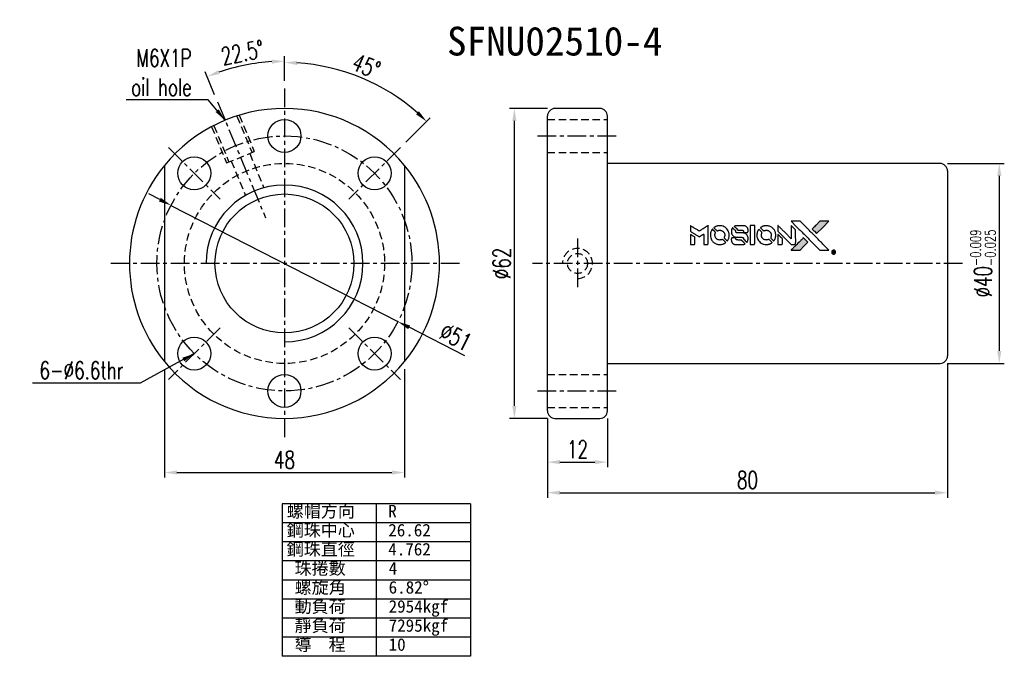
# Model space of a CAD drawing. Extents: x 630 to 827, y 29 to 156.
import ezdxf
from ezdxf.enums import TextEntityAlignment as Align

# ---------------------------------------------------------------- set-up
doc = ezdxf.new("R2010")
doc.units = 0
doc.header["$LTSCALE"] = 3
doc.header["$MEASUREMENT"] = 0
doc.header["$PDSIZE"] = -1
doc.linetypes.add('CENTER', pattern=[2, 1.25, -0.25, 0.25, -0.25])
doc.linetypes.add('DASHED', pattern=[0.75, 0.5, -0.25])
doc.layers.get('0').update_dxf_attribs({"linetype": 'CONTINUOUS'})
doc.layers.get('DEFPOINTS').update_dxf_attribs({"linetype": 'CONTINUOUS'})
for name, color, linetype in [('CHA', 7, 'CONTINUOUS'), ('CL', 1, 'CENTER'), ('DIM', 4, 'CONTINUOUS'), ('HID', 2, 'DASHED'), ('OUT', 3, 'CONTINUOUS')]:
    doc.layers.add(name, color=color, linetype=linetype)
doc.styles.add('DIM-7', font='SIMPLEX.shx', dxfattribs={"width": 0.7, "bigfont": 'chineset.shx'})
doc.styles.add('T', font='kaiu.ttf')
doc.dimstyles.new('CNS', dxfattribs={"dimtxt": 3.5, "dimasz": 2.5, "dimexe": 1, "dimexo": 1.5, "dimgap": 0.09, "dimtad": 0, "dimdsep": 46, "dimtxsty": 'DIM-7', "dimcen": 0.09, "dimclrd": 1, "dimclre": 1, "dimclrt": 4, "dimadec": 0, "dimazin": 0, "dimtfac": 1, "dimtix": 1, "dimtmove": 2, "dimatfit": 3, "dimfxl": 1, "dimtvp": 0.971429, "dimtolj": 1, "dimarcsym": 0})

# ---------------------------------------------------------------- blocks, each defined once
blk = doc.blocks.new('*D7')
at = {"layer": 'DEFPOINTS', "color": 0, "transparency": 16777216}
for p in [(813.71, 127.55), (813.71, 87.55), (825.57, 87.55)]:
    blk.add_point(p, dxfattribs=at)
at = {"layer": 'DIM', "color": 0, "lineweight": -2, "transparency": 16777216}
for p, q in [((815.21, 127.55), (826.57, 127.55)), ((825.57, 125.05), (825.57, 90.05)), ((815.21, 87.55), (826.57, 87.55))]:
    blk.add_line(p, q, dxfattribs=at)
at = {"layer": 'DIM', "color": 0, "transparency": 16777216}
for points in [[(825.16, 125.05), (825.99, 125.05), (825.57, 127.55)], [(825.16, 90.05), (825.99, 90.05), (825.57, 87.55)]]:
    blk.add_solid(points, dxfattribs=at)
at = {"layer": 'DIM', "color": 0, "transparency": 16777216, "insert": (822.32, 107.55), "char_height": 3.5, "attachment_point": 5, "rotation": 90, "style": 'DIM-7'}
blk.add_mtext('\\A1;%%C40{\\H2.1;\\S-0.009^ -0.025;}', dxfattribs=at)
blk = doc.blocks.new('*D8')
at = {"layer": 'DEFPOINTS', "color": 0, "transparency": 16777216}
for p in [(659.92, 119.18), (705.31, 95.92)]:
    blk.add_point(p, dxfattribs=at)
at = {"layer": 'DIM', "color": 0, "lineweight": -2, "transparency": 16777216}
for p, q in [((657.7, 120.32), (655.47, 121.46)), ((659.92, 119.18), (705.31, 95.92)), ((718.71, 89.06), (707.54, 94.78))]:
    blk.add_line(p, q, dxfattribs=at)
at = {"layer": 'DIM', "color": 0, "transparency": 16777216}
for points in [[(657.89, 120.69), (657.51, 119.95), (659.92, 119.18)], [(707.73, 95.15), (707.35, 94.41), (705.31, 95.92)]]:
    blk.add_solid(points, dxfattribs=at)
at = {"layer": 'DIM', "color": 0, "transparency": 16777216, "insert": (716.88, 92.86), "char_height": 3.5, "attachment_point": 5, "rotation": 332.8657, "style": 'DIM-7'}
blk.add_mtext('\\A1;∅51', dxfattribs=at)
blk = doc.blocks.new('*D1')
at = {"layer": 'DEFPOINTS', "color": 0, "transparency": 16777216}
for p in [(728.59, 138.55), (736.71, 138.55), (736.71, 76.55)]:
    blk.add_point(p, dxfattribs=at)
at = {"layer": 'DIM', "color": 0, "lineweight": -2, "transparency": 16777216}
for p, q in [((735.21, 138.55), (727.59, 138.55)), ((728.59, 79.05), (728.59, 136.05)), ((735.21, 76.55), (727.59, 76.55))]:
    blk.add_line(p, q, dxfattribs=at)
at = {"layer": 'DIM', "color": 0, "transparency": 16777216}
for points in [[(728.17, 136.05), (729.01, 136.05), (728.59, 138.55)], [(728.17, 79.05), (729.01, 79.05), (728.59, 76.55)]]:
    blk.add_solid(points, dxfattribs=at)
at = {"layer": 'DIM', "color": 0, "transparency": 16777216, "insert": (726.04, 107.55), "char_height": 3.5, "attachment_point": 5, "rotation": 90, "style": 'DIM-7'}
blk.add_mtext('\\A1;%%C62', dxfattribs=at)
blk = doc.blocks.new('*D2')
at = {"layer": 'DEFPOINTS', "color": 0, "transparency": 16777216}
for p in [(815.21, 89.05), (735.21, 78.05), (815.21, 61.7)]:
    blk.add_point(p, dxfattribs=at)
at = {"layer": 'DIM', "color": 0, "lineweight": -2, "transparency": 16777216}
for p, q in [((815.21, 87.55), (815.21, 60.7)), ((735.21, 76.55), (735.21, 60.7)), ((737.71, 61.7), (812.71, 61.7))]:
    blk.add_line(p, q, dxfattribs=at)
at = {"layer": 'DIM', "color": 0, "transparency": 16777216}
for points in [[(737.71, 62.12), (737.71, 61.28), (735.21, 61.7)], [(812.71, 62.12), (812.71, 61.28), (815.21, 61.7)]]:
    blk.add_solid(points, dxfattribs=at)
at = {"layer": 'DIM', "color": 0, "transparency": 16777216, "insert": (775.21, 64.25), "char_height": 3.5, "attachment_point": 5, "style": 'DIM-7'}
blk.add_mtext('\\A1;80', dxfattribs=at)
blk = doc.blocks.new('*D3')
at = {"layer": 'DEFPOINTS', "color": 0, "transparency": 16777216}
for p in [(735.21, 78.05), (747.21, 78.05), (747.21, 67.82)]:
    blk.add_point(p, dxfattribs=at)
at = {"layer": 'DIM', "color": 0, "lineweight": -2, "transparency": 16777216}
for p, q in [((735.21, 76.55), (735.21, 66.82)), ((747.21, 76.55), (747.21, 66.82)), ((737.71, 67.82), (744.71, 67.82))]:
    blk.add_line(p, q, dxfattribs=at)
at = {"layer": 'DIM', "color": 0, "transparency": 16777216}
for points in [[(737.71, 68.24), (737.71, 67.41), (735.21, 67.82)], [(744.71, 68.24), (744.71, 67.41), (747.21, 67.82)]]:
    blk.add_solid(points, dxfattribs=at)
at = {"layer": 'DIM', "color": 0, "transparency": 16777216, "insert": (741.21, 70.37), "char_height": 3.5, "attachment_point": 5, "style": 'DIM-7'}
blk.add_mtext('\\A1;12', dxfattribs=at)
blk = doc.blocks.new('*D4')
at = {"layer": 'DEFPOINTS', "color": 0, "transparency": 16777216}
for p in [(658.62, 87.93), (706.62, 87.93), (706.62, 65.74)]:
    blk.add_point(p, dxfattribs=at)
at = {"layer": 'DIM', "color": 0, "lineweight": -2, "transparency": 16777216}
for p, q in [((658.62, 86.43), (658.62, 64.74)), ((706.62, 86.43), (706.62, 64.74)), ((661.12, 65.74), (704.12, 65.74))]:
    blk.add_line(p, q, dxfattribs=at)
at = {"layer": 'DIM', "color": 0, "transparency": 16777216}
for points in [[(661.12, 66.16), (661.12, 65.33), (658.62, 65.74)], [(704.12, 66.16), (704.12, 65.33), (706.62, 65.74)]]:
    blk.add_solid(points, dxfattribs=at)
at = {"layer": 'DIM', "color": 0, "transparency": 16777216, "insert": (682.62, 68.29), "char_height": 3.5, "attachment_point": 5, "style": 'DIM-7'}
blk.add_mtext('\\A1;48', dxfattribs=at)
blk = doc.blocks.new('*D5')
at = {"layer": 'DEFPOINTS', "color": 0, "transparency": 16777216}
for p in [(682.62, 142.55), (702.71, 142.36), (705.81, 130.74), (695.49, 120.42), (682.62, 72.55)]:
    blk.add_point(p, dxfattribs=at)
at = {"layer": 'DIM', "color": 0, "lineweight": -2, "transparency": 16777216}
for p, q in [((682.62, 144.05), (682.62, 148.75)), ((706.87, 131.8), (711.75, 136.68))]:
    blk.add_line(p, q, dxfattribs=at)
blk.add_arc((682.62, 107.55), 40.19, 48.5642, 86.4358, dxfattribs=at)
at = {"layer": 'DIM', "color": 0, "transparency": 16777216}
for points in [[(685.1, 147.25), (685.13, 148.08), (682.62, 147.75)], [(709.5, 137.99), (708.93, 137.38), (711.04, 135.97)]]:
    blk.add_solid(points, dxfattribs=at)
at = {"layer": 'DIM', "color": 0, "transparency": 16777216, "insert": (698.98, 147.04), "char_height": 3.5, "attachment_point": 5, "rotation": 337.5, "style": 'DIM-7'}
blk.add_mtext('\\A1;45°', dxfattribs=at)
blk = doc.blocks.new('*D6')
at = {"layer": 'DEFPOINTS', "color": 0, "transparency": 16777216}
for p in [(677.34, 147.66), (682.62, 142.55), (669.22, 139.89), (678.83, 116.7), (682.62, 72.55)]:
    blk.add_point(p, dxfattribs=at)
at = {"layer": 'DIM', "color": 0, "lineweight": -2, "transparency": 16777216}
for p, q in [((682.62, 144.05), (682.62, 149)), ((668.65, 141.27), (666.76, 145.85))]:
    blk.add_line(p, q, dxfattribs=at)
blk.add_arc((682.62, 107.55), 40.45, 93.5416, 108.9584, dxfattribs=at)
at = {"layer": 'DIM', "color": 0, "transparency": 16777216}
for points in [[(680.11, 148.34), (680.13, 147.51), (682.62, 148)], [(669.62, 145.42), (669.33, 146.2), (667.14, 144.92)]]:
    blk.add_solid(points, dxfattribs=at)
at = {"layer": 'DIM', "color": 0, "transparency": 16777216, "insert": (674.23, 149.73), "char_height": 3.5, "attachment_point": 5, "rotation": 11.25, "style": 'DIM-7'}
blk.add_mtext('\\A1;22.5°', dxfattribs=at)

msp = doc.modelspace()

# ---------------------------------------------------------------- hatches: boundary and pattern name
at = {"linetype": 'Continuous'}
h = msp.add_hatch(color=0, dxfattribs=at)
h.dxf.hatch_style = 1
h.paths.add_polyline_path([(791.486, 115.986), (790.591, 115.985), (789.696, 115.985), (788.926, 115.209, 0.000288), (788.63, 114.911, 0.000479), (788.381, 114.659, 0.000013), (788.156, 114.431, 0.197177), (788.155, 114.428, 0.1112764), (788.155, 114.426, 0.0015954), (788.428, 114.15, 0.0005055), (788.598, 113.98), (789.041, 113.537), (790.264, 114.761)])
h.paths.add_polyline_path([(786.514, 111.013), (787.297, 111.796), (786.852, 112.241, 0.000476), (786.682, 112.411, 0.0015067), (786.406, 112.685, 0.2256647), (786.402, 112.685, 0.0011115), (786.028, 112.312, 0.0003511), (785.796, 112.08, 0.000108), (784.817, 111.097, 0.0006916), (784.322, 110.598, 0.0000771), (783.98, 110.253, 0.1975269), (783.975, 110.24, 0.2961744), (783.978, 110.235, 0.0041949), (784.417, 110.23, 0.0005293), (784.853, 110.23), (785.731, 110.23)])

# ---------------------------------------------------------------- linework, layer by layer
at = {"color": 0}
for points in [[(763.796, 114.552), (763.796, 113.982), (763.953, 113.886, -0.000297), (764.048, 113.828, -0.000037), (764.257, 113.7, -0.000043), (764.505, 113.548, -0.000036), (764.769, 113.386, 0.000044), (765.027, 113.228, 0.000063), (765.257, 113.087, 0.000035), (765.452, 112.968, 0.0009), (765.505, 112.935), (765.58, 112.889), (765.681, 112.951, 0.001175), (765.738, 112.987, 0.000208), (765.846, 113.054, 0.000225), (765.973, 113.132, 0.000203), (766.103, 113.214, -0.000711), (766.228, 113.292, -0.001119), (766.335, 113.358, -0.000263), (766.429, 113.416, -0.04589), (766.44, 113.421, -0.519312), (766.449, 113.415, -0.001914), (766.452, 113.262, -0.003124), (766.454, 113.01, -0.000285), (766.454, 112.382), (766.454, 111.339), (766.818, 111.339, 0.001727), (767.079, 111.34, 0.025279), (767.171, 111.345, 0.073886), (767.225, 111.359, 0.07426), (767.272, 111.388, 0.03264), (767.284, 111.399, 0.01784), (767.297, 111.415, 0.017712), (767.31, 111.432, 0.026854), (767.319, 111.448), (767.338, 111.484), (767.341, 113.304), (767.343, 115.125), (767.323, 115.112, -0.004595), (767.309, 115.103, -0.00016), (767.254, 115.068, -0.000298), (767.188, 115.028, -0.000208), (767.114, 114.982, 0.000986), (766.897, 114.847, 0.00025), (766.546, 114.627, 0.000268), (766.171, 114.392, 0.000436), (765.853, 114.192, -0.002932), (765.748, 114.127, -0.004718), (765.658, 114.073, -0.001113), (765.579, 114.027, -0.227179), (765.57, 114.026, -0.045982), (765.561, 114.03, -0.000145), (765.455, 114.095, -0.000825), (765.335, 114.169, -0.000517), (765.194, 114.256, 0.000056), (764.713, 114.556, 0.000289), (764.447, 114.721, 0.000481), (764.249, 114.843, 0.000418), (764.041, 114.971), (763.796, 115.122)], [(768.147, 114.337, 0.064158), (767.913, 113.9, 0.06356), (767.797, 113.416, 0.064004), (767.807, 112.922, 0.066747), (767.942, 112.454, 0.04321), (768.102, 112.161, 0.044737), (768.309, 111.904, 0.044901), (768.557, 111.689, 0.044184), (768.841, 111.519, 0.026293), (769.056, 111.429, 0.033344), (769.264, 111.37, 0.033227), (769.479, 111.339, 0.025815), (769.714, 111.333, 0.023119), (769.94, 111.349, 0.031044), (770.141, 111.385, 0.031337), (770.335, 111.446, 0.024258), (770.538, 111.536, 0.015622), (770.609, 111.574, 0.008495), (770.694, 111.625, 0.008415), (770.775, 111.678, 0.020814), (770.831, 111.72), (770.857, 111.741), (770.586, 112.015, 0.002843), (770.383, 112.218, 0.033917), (770.299, 112.29, 0.087906), (770.236, 112.322, 0.073302), (770.162, 112.333, 0.022047), (770.126, 112.332, 0.026465), (770.092, 112.327, 0.022233), (770.054, 112.318, 0.009985), (770.006, 112.303, -0.039011), (769.831, 112.259, -0.044398), (769.659, 112.245, -0.045096), (769.49, 112.263, -0.04265), (769.323, 112.31, -0.071154), (769.088, 112.439, -0.068827), (768.895, 112.631, -0.068713), (768.761, 112.868, -0.070507), (768.698, 113.131, -0.028605), (768.694, 113.243, -0.031418), (768.703, 113.352, -0.031044), (768.726, 113.46, -0.02668), (768.763, 113.57, 0.038913), (768.783, 113.634, 0.043732), (768.791, 113.699, 0.047754), (768.788, 113.759, 0.075756), (768.774, 113.807, 0.07294), (768.757, 113.832, 0.003456), (768.688, 113.907, 0.005023), (768.597, 114.002, 0.002422), (768.479, 114.122, 0.000819), (768.372, 114.229, 0.001349), (768.282, 114.319, 0.0001), (768.2, 114.4, 0.205335), (768.197, 114.401, 0.219821), (768.194, 114.4, 0.002494), (768.18, 114.382, 0.007089), (768.164, 114.362, 0.004494)], [(769.477, 115.104, 0.024131), (769.315, 115.079, 0.022344), (769.152, 115.038, 0.021883), (768.99, 114.982, 0.020884), (768.831, 114.911, 0.010669), (768.741, 114.864, 0.010389), (768.652, 114.812, 0.010913), (768.573, 114.762, 0.022227), (768.513, 114.718), (768.491, 114.7), (768.777, 114.419, 0.002452), (768.889, 114.31, 0.003628), (768.988, 114.216, 0.001662), (769.074, 114.137, 0.070159), (769.094, 114.123, 0.047671), (769.11, 114.116, 0.018624), (769.134, 114.111, 0.017921), (769.16, 114.106, 0.018804), (769.186, 114.104, 0.018255), (769.222, 114.103, 0.041312), (769.249, 114.106, 0.037164), (769.277, 114.113, 0.012342), (769.317, 114.128, -0.015101), (769.412, 114.163, -0.035998), (769.486, 114.182, -0.033244), (769.564, 114.191, -0.011249), (769.679, 114.193, -0.004059), (769.773, 114.193, -0.019693), (769.826, 114.19, -0.027943), (769.87, 114.183, -0.014411), (769.924, 114.17, -0.033089), (770.052, 114.126, -0.033887), (770.171, 114.066, -0.034021), (770.282, 113.991, -0.033942), (770.381, 113.901, -0.02816), (770.469, 113.798, -0.035032), (770.539, 113.693, -0.035269), (770.593, 113.58, -0.029196), (770.634, 113.453, -0.037862), (770.661, 113.307, -0.043657), (770.663, 113.165, -0.043064), (770.641, 113.023, -0.035184), (770.594, 112.877, 0.033699), (770.572, 112.808, 0.052815), (770.563, 112.746, 0.059167), (770.567, 112.689, 0.058972), (770.585, 112.634, 0.059208), (770.612, 112.592, 0.021125), (770.658, 112.538, 0.008691), (770.745, 112.45, 0.000851), (770.957, 112.241, 0.001873), (771.066, 112.134, 0.013884), (771.12, 112.085, 0.022355), (771.153, 112.06, 0.341453), (771.166, 112.06, 0.073011), (771.193, 112.09, 0.004587), (771.258, 112.19, 0.00748), (771.322, 112.294, 0.016837), (771.367, 112.375, 0.028606), (771.453, 112.572, 0.031352), (771.514, 112.771, 0.031004), (771.549, 112.979, 0.0268), (771.561, 113.2, 0.026698), (771.549, 113.434, 0.03002), (771.511, 113.656, 0.030357), (771.448, 113.871, 0.028554), (771.358, 114.08, 0.062944), (771.099, 114.468, 0.062206), (770.751, 114.782, 0.062448), (770.337, 114.999, 0.064355), (769.887, 115.105, 0.017377), (769.797, 115.111, 0.008369), (769.682, 115.112, 0.008367), (769.566, 115.11, 0.01757)], [(772.18, 114.619, 0.023289), (772.123, 114.529, 0.026845), (772.077, 114.439, 0.026047), (772.039, 114.341, 0.019751), (772.009, 114.231, 0.013249), (771.996, 114.168, 0.025169), (771.989, 114.117, 0.016532), (771.986, 114.054, 0.002937), (771.985, 113.935, 0.003317), (771.986, 113.829, 0.011808), (771.988, 113.761, 0.01777), (771.993, 113.709, 0.021476), (772.001, 113.662, 0.04325), (772.064, 113.462, 0.045753), (772.159, 113.279, 0.04649), (772.284, 113.12, 0.047672), (772.436, 112.987, 0.025315), (772.501, 112.945, 0.015208), (772.582, 112.902, 0.01512), (772.667, 112.863, 0.022488), (772.743, 112.835, 0.027857), (772.862, 112.804, 0.034138), (772.976, 112.789, 0.014286), (773.15, 112.783, 0.00124), (773.592, 112.782, -0.00103), (773.863, 112.781, -0.002552), (774.061, 112.78, -0.001594), (774.212, 112.777, -0.047676), (774.25, 112.772, -0.085307), (774.316, 112.746, -0.097789), (774.366, 112.7, -0.085947), (774.399, 112.633, -0.051339), (774.415, 112.546, 0.014634), (774.418, 112.516, 0.015028), (774.423, 112.487, 0.014927), (774.429, 112.462, 0.059415), (774.435, 112.447, 0.070595), (774.458, 112.416, 0.00028), (774.771, 112.099, 0.000111), (775.091, 111.776, 0.200239), (775.105, 111.77, 0.268906), (775.113, 111.775, 0.001866), (775.158, 111.853, 0.007532), (775.198, 111.928, 0.017818), (775.226, 111.986, 0.013256), (775.252, 112.049, 0.011636), (775.275, 112.117, 0.011528), (775.296, 112.186, 0.012303), (775.313, 112.254, 0.0423), (775.327, 112.362, 0.013657), (775.33, 112.522, 0.013857), (775.324, 112.683, 0.037428), (775.308, 112.797, 0.014927), (775.29, 112.872, 0.0122), (775.265, 112.952, 0.012518), (775.239, 113.027, 0.023062), (775.212, 113.086, 0.065961), (775.069, 113.298, 0.06055), (774.87, 113.473, 0.059676), (774.633, 113.597, 0.060497), (774.374, 113.662, 0.025683), (774.319, 113.665, 0.001528), (774.151, 113.668, 0.002124), (773.94, 113.67, 0.001173), (773.681, 113.671, -0.000809), (773.228, 113.671, -0.017164), (773.094, 113.677, -0.063931), (773.023, 113.691, -0.108429), (772.972, 113.722, -0.052941), (772.943, 113.756, -0.063675), (772.924, 113.793, -0.050562), (772.912, 113.841, -0.020337), (772.905, 113.908, 0.009897), (772.901, 113.949, 0.016482), (772.897, 113.984, 0.019019), (772.891, 114.011, 0.06043), (772.884, 114.028, 0.076267), (772.855, 114.068, 0.00054), (772.559, 114.36, 0.000307), (772.256, 114.659, 0.142594), (772.232, 114.672, 0.232419), (772.225, 114.67, 0.022995), (772.212, 114.658, 0.024627), (772.197, 114.641, 0.015407)], [(773.006, 115.108, 0.018538), (772.949, 115.1, 0.010695), (772.881, 115.088, 0.01068), (772.814, 115.072, 0.017678), (772.757, 115.055, 0.013849), (772.694, 115.032, 0.011814), (772.628, 115.005, 0.004513), (772.567, 114.976, 0.290035), (772.561, 114.967, 0.196418), (772.563, 114.962, 0.000124), (772.672, 114.852, 0.001477), (772.793, 114.729, 0.000898), (772.937, 114.584), (773.314, 114.208), (773.784, 114.206, -0.001471), (774.14, 114.203, -0.028714), (774.25, 114.195, -0.097073), (774.311, 114.175, -0.084199), (774.364, 114.132, -0.042698), (774.389, 114.098, -0.053912), (774.406, 114.063, -0.051004), (774.415, 114.024, -0.032967), (774.418, 113.977, 0.00807), (774.418, 113.953, 0.003023), (774.42, 113.919, 0.002994), (774.422, 113.882, 0.003629), (774.424, 113.848), (774.43, 113.768), (774.79, 113.768, 0.001618), (774.962, 113.768, 0.005206), (775.076, 113.77, 0.00535), (775.156, 113.773, 0.060675), (775.187, 113.778, 0.048484), (775.204, 113.785, 0.02389), (775.225, 113.797, 0.022812), (775.245, 113.812, 0.02462), (775.264, 113.829, 0.061781), (775.301, 113.874, 0.080179), (775.321, 113.924, 0.048561), (775.331, 113.994, 0.010021), (775.333, 114.119, 0.016602), (775.328, 114.287, 0.031409), (775.31, 114.421, 0.036474), (775.278, 114.538, 0.03439), (775.23, 114.651, 0.065928), (775.105, 114.83, 0.069066), (774.941, 114.967, 0.065697), (774.738, 115.059, 0.051559), (774.5, 115.105, 0.020904), (774.373, 115.11, 0.000451), (773.75, 115.112, 0.000419), (773.124, 115.113, 0.022759)], [(775.767, 113.229), (775.769, 111.343), (776.139, 111.343), (776.509, 111.343), (776.552, 111.366, 0.071429), (776.589, 111.391, 0.054799), (776.621, 111.429, 0.053585), (776.644, 111.473, 0.060698), (776.656, 111.52, 0.033975), (776.662, 111.598, 0.000112), (776.662, 112.556, 0.000726), (776.66, 113.495, 0.001084), (776.656, 114.315), (776.65, 115.114), (776.207, 115.114), (775.764, 115.114)], [(777.451, 114.334, 0.018008), (777.398, 114.253, 0.009842), (777.338, 114.149, 0.009807), (777.282, 114.042, 0.015716), (777.238, 113.948, 0.048467), (777.132, 113.611, 0.045841), (777.09, 113.253, 0.046006), (777.115, 112.894, 0.049638), (777.204, 112.556, 0.064819), (777.437, 112.116, 0.06695), (777.773, 111.756, 0.066691), (778.193, 111.496, 0.063505), (778.674, 111.35, 0.03135), (778.797, 111.338, 0.010439), (778.978, 111.334, 0.010391), (779.159, 111.338, 0.032408), (779.28, 111.351, 0.015696), (779.422, 111.38, 0.018095), (779.556, 111.417, 0.018551), (779.684, 111.463, 0.018352), (779.808, 111.518, 0.015568), (779.89, 111.561, 0.009832), (779.983, 111.616, 0.009795), (780.07, 111.673, 0.023727), (780.132, 111.719), (780.156, 111.739), (779.885, 112.014, 0.001528), (779.732, 112.169, 0.010022), (779.653, 112.245, 0.019586), (779.602, 112.289, 0.061865), (779.564, 112.312, 0.055054), (779.506, 112.331, 0.061607), (779.447, 112.335, 0.048725), (779.379, 112.325, 0.020221), (779.289, 112.3, -0.017722), (779.192, 112.271, -0.02685), (779.107, 112.254, -0.02759), (779.021, 112.247, -0.020233), (778.926, 112.248, -0.04793), (778.745, 112.274, -0.048386), (778.573, 112.334, -0.047866), (778.413, 112.428, -0.044964), (778.271, 112.551, -0.04333), (778.152, 112.699, -0.050921), (778.067, 112.858, -0.051473), (778.017, 113.028, -0.0459), (778, 113.213, -0.019014), (778.003, 113.302, -0.024114), (778.013, 113.384, -0.025081), (778.031, 113.462, -0.023892), (778.056, 113.539, 0.008624), (778.079, 113.599, 0.026486), (778.091, 113.641, 0.035074), (778.096, 113.677, 0.02756), (778.098, 113.717, 0.087163), (778.085, 113.78, 0.073291), (778.051, 113.84, 0.028074), (777.977, 113.925, 0.002594), (777.78, 114.123), (777.5, 114.403)], [(778.775, 115.104, 0.023681), (778.618, 115.08, 0.022402), (778.461, 115.041, 0.021929), (778.306, 114.987, 0.020503), (778.152, 114.919, 0.013745), (778.064, 114.873, 0.009767), (777.969, 114.817, 0.009658), (777.882, 114.761, 0.027804), (777.824, 114.717), (777.803, 114.699), (778.079, 114.422, 0.002053), (778.213, 114.289, 0.006738), (778.303, 114.203, 0.007826), (778.367, 114.146, 0.063909), (778.4, 114.124, 0.061532), (778.449, 114.106, 0.068674), (778.5, 114.102, 0.052072), (778.56, 114.112, 0.019648), (778.641, 114.137, -0.018366), (778.741, 114.169, -0.0288), (778.829, 114.188, -0.029061), (778.918, 114.196, -0.019155), (779.02, 114.196, -0.053809), (779.242, 114.163, -0.058833), (779.444, 114.085, -0.058566), (779.624, 113.96, -0.052525), (779.777, 113.794, -0.044733), (779.863, 113.652, -0.040573), (779.927, 113.493, -0.041123), (779.962, 113.328, -0.04951), (779.968, 113.17, -0.017369), (779.96, 113.096, -0.024255), (779.948, 113.03, -0.023787), (779.93, 112.965, -0.015798), (779.902, 112.892, 0.010631), (779.884, 112.846, 0.033653), (779.875, 112.814, 0.037806), (779.871, 112.784, 0.016307), (779.87, 112.742, 0.068179), (779.881, 112.662, 0.095747), (779.913, 112.598, 0.033418), (779.989, 112.512, 0.002133), (780.228, 112.278, 0.001452), (780.364, 112.147, 0.012393), (780.426, 112.09, 0.020479), (780.463, 112.061, 0.344362), (780.478, 112.061, 0.074287), (780.507, 112.094, 0.005454), (780.573, 112.196, 0.008391), (780.637, 112.303, 0.017097), (780.684, 112.39, 0.027375), (780.76, 112.569, 0.02835), (780.815, 112.753, 0.027723), (780.85, 112.946, 0.023913), (780.866, 113.152, 0.027047), (780.86, 113.398, 0.031685), (780.826, 113.63, 0.032425), (780.765, 113.851, 0.031013), (780.675, 114.065, 0.037914), (780.524, 114.319, 0.040153), (780.339, 114.542, 0.039834), (780.119, 114.734, 0.036173), (779.865, 114.896, 0.040752), (779.616, 115.005, 0.035885), (779.342, 115.078, 0.035491), (779.056, 115.112, 0.037615)], [(781.308, 114.56), (781.308, 113.987), (782.635, 112.663), (783.962, 111.339), (784.331, 111.341, 0.0008), (784.569, 111.343, 0.010795), (784.656, 111.345, 0.030495), (784.704, 111.351, 0.080372), (784.736, 111.362, 0.03816), (784.768, 111.382, 0.041799), (784.795, 111.407, 0.042486), (784.817, 111.435, 0.042078), (784.834, 111.466, 0.099276), (784.844, 111.511, 0.003302), (784.847, 111.695, 0.002586), (784.849, 112.017, 0.000204), (784.847, 112.874), (784.845, 114.247), (784.403, 114.687), (783.962, 115.127), (783.957, 113.808), (783.953, 112.489), (782.655, 113.794, 0.000253), (782.155, 114.295, 0.000412), (781.731, 114.72, 0.000041), (781.351, 115.1, 0.041338), (781.333, 115.115), (781.308, 115.133)], [(785.027, 114.909, -0.000056), (785.562, 114.373, -0.000021), (786.313, 113.62, -0.000021), (787.131, 112.8, -0.000025), (787.898, 112.032), (789.695, 110.23), (790.586, 110.232), (791.476, 110.234), (790.275, 111.443, 0.000274), (789.698, 112.024, 0.000123), (788.938, 112.787, 0.000121), (788.135, 113.592, 0.000165), (787.41, 114.319), (785.746, 115.985), (784.849, 115.985), (783.953, 115.985)], [(788.926, 115.209, 0.000288), (788.63, 114.911, 0.000479), (788.381, 114.659, 0.000013), (788.156, 114.431, 0.197177), (788.155, 114.428, 0.197497), (788.156, 114.424, 0.00004), (788.285, 114.294, 0.000836), (788.428, 114.15, 0.000505), (788.598, 113.98), (789.041, 113.537), (790.264, 114.761), (791.486, 115.986), (790.591, 115.985), (789.696, 115.985)], [(763.796, 112.342), (763.796, 111.339), (764.162, 111.339, 0.000842), (764.394, 111.339, 0.010591), (764.482, 111.341, 0.028995), (764.531, 111.346, 0.069543), (764.566, 111.357, 0.051063), (764.599, 111.377, 0.039932), (764.629, 111.404, 0.039414), (764.656, 111.436, 0.045845), (764.675, 111.47, 0.094811), (764.684, 111.505, 0.007124), (764.687, 111.603, 0.004713), (764.689, 111.772, 0.000534), (764.689, 112.152), (764.689, 112.803), (764.597, 112.86, 0.000828), (764.329, 113.025, 0.000879), (764.066, 113.186, 0.000048), (763.808, 113.343, 0.137596), (763.8, 113.345, 0.413028), (763.799, 113.343, 0.000016), (763.798, 113.05, 0.000623), (763.797, 112.727, 0.000374)], [(772.13, 112.668, 0.065483), (772.087, 112.646, 0.053271), (772.047, 112.613, 0.052018), (772.015, 112.571, 0.0556), (771.992, 112.524, 0.036839), (771.984, 112.494, 0.026922), (771.979, 112.459, 0.016905), (771.977, 112.411, 0.004317), (771.977, 112.333, 0.016369), (771.983, 112.17, 0.029936), (772, 112.039, 0.03418), (772.031, 111.923, 0.031327), (772.077, 111.808, 0.046935), (772.162, 111.668, 0.054053), (772.268, 111.554, 0.053701), (772.397, 111.464, 0.045364), (772.549, 111.398, 0.032479), (772.684, 111.363, 0.03386), (772.821, 111.346, 0.013578), (773.035, 111.34, 0.001155), (773.587, 111.341, 0.000413), (774.06, 111.344, 0.005008), (774.242, 111.347, 0.013199), (774.345, 111.352, 0.033956), (774.419, 111.363, 0.013909), (774.495, 111.382, 0.010864), (774.577, 111.406, 0.010938), (774.652, 111.432, 0.028702), (774.704, 111.455), (774.743, 111.475), (774.363, 111.861), (773.982, 112.246), (773.538, 112.246, -0.001504), (773.348, 112.246, -0.00328), (773.202, 112.248, -0.001901), (773.088, 112.25, -0.061333), (773.061, 112.254, -0.063621), (773.022, 112.271, -0.048633), (772.985, 112.297, -0.046769), (772.952, 112.332, -0.047961), (772.927, 112.372, -0.02678), (772.912, 112.405, -0.050957), (772.904, 112.434, -0.029398), (772.9, 112.473, -0.00401), (772.897, 112.554), (772.893, 112.685), (772.536, 112.685, 0.001061), (772.322, 112.684, 0.009147), (772.227, 112.682, 0.020721), (772.17, 112.677, 0.051619)], [(781.308, 112.337), (781.308, 111.338), (781.681, 111.341), (782.053, 111.343), (782.097, 111.37, 0.03146), (782.116, 111.384, 0.026444), (782.135, 111.401, 0.026444), (782.152, 111.42, 0.031457), (782.166, 111.439), (782.193, 111.483), (782.195, 111.977), (782.198, 112.472), (781.76, 112.904, 0.000745), (781.592, 113.07, 0.001228), (781.449, 113.209, 0.000087), (781.32, 113.334, 0.195134), (781.315, 113.336, 0.412117), (781.313, 113.333, 0.000048), (781.311, 113.043, 0.00109), (781.309, 112.72, 0.000653)], [(785.796, 112.08, 0.000108), (784.817, 111.097, 0.000692), (784.321, 110.598, 0.000077), (783.98, 110.253, 0.197527), (783.975, 110.24, 0.410182), (783.981, 110.234, 0.000493), (784.163, 110.232, 0.002424), (784.417, 110.23, 0.000529), (784.853, 110.23), (785.731, 110.23), (786.514, 111.013), (787.297, 111.796), (786.852, 112.241, 0.000476), (786.682, 112.411, 0.000789), (786.537, 112.555, 0.000035), (786.407, 112.684, 0.19758), (786.404, 112.685, 0.198396), (786.4, 112.684, 0.000019), (786.223, 112.507, 0.000582), (786.028, 112.312, 0.000351)], [(792.337, 110.199, 0.082374), (792.222, 110.146, 0.083404), (792.131, 110.06, 0.082663), (792.072, 109.948, 0.07897), (792.052, 109.821, 0.084941), (792.076, 109.679, 0.08953), (792.146, 109.556, 0.090743), (792.254, 109.466, 0.090193), (792.386, 109.42, 0.10067), (792.536, 109.427, 0.099454), (792.673, 109.492, 0.097736), (792.775, 109.606, 0.09365), (792.828, 109.752, 0.07584), (792.83, 109.864, 0.068415), (792.798, 109.976, 0.068328), (792.738, 110.075, 0.075277), (792.654, 110.15, 0.059367), (792.584, 110.186, 0.048986), (792.502, 110.206, 0.048519), (792.417, 110.211, 0.055347)], [(792.282, 109.812), (792.282, 109.588), (792.308, 109.588), (792.334, 109.588), (792.337, 109.682), (792.339, 109.777), (792.394, 109.779), (792.449, 109.782), (792.487, 109.722, -0.003356), (792.504, 109.696, -0.002757), (792.52, 109.669, -0.002784), (792.536, 109.643, -0.007382), (792.546, 109.625, 0.019487), (792.559, 109.603, 0.098302), (792.569, 109.593, 0.116932), (792.581, 109.589, 0.032798), (792.601, 109.588), (792.636, 109.588), (792.611, 109.629, 0.005748), (792.6, 109.649, 0.002522), (792.583, 109.676, 0.002495), (792.566, 109.703, 0.00334), (792.55, 109.728), (792.512, 109.786), (792.543, 109.801, 0.066516), (792.572, 109.822, 0.085926), (792.593, 109.849, 0.082934), (792.604, 109.881, 0.05747), (792.605, 109.92, 0.023576), (792.602, 109.943, 0.043538), (792.598, 109.961, 0.050891), (792.591, 109.976, 0.049897), (792.581, 109.989, 0.067884), (792.551, 110.013, 0.077412), (792.518, 110.027, 0.049266), (792.471, 110.034, 0.012208), (792.392, 110.036), (792.282, 110.036)], [(792.523, 109.965, -0.120545), (792.539, 109.944, -0.09136), (792.546, 109.916, -0.087576), (792.543, 109.885, -0.098026), (792.529, 109.859, -0.079907), (792.516, 109.848, -0.087697), (792.501, 109.841, -0.041371), (792.476, 109.838, -0.005557), (792.424, 109.835), (792.335, 109.832), (792.335, 109.908), (792.335, 109.984), (792.417, 109.984, -0.007471), (792.463, 109.983, -0.035301), (792.489, 109.98, -0.060486), (792.507, 109.975, -0.063546)]]:
    msp.add_lwpolyline(points, format="xyb", close=True, dxfattribs=at)
at = {"layer": 'CL', "color": 0}
for p, q in [((682.618, 142.551), (682.618, 72.551)), ((669.224, 139.887), (678.829, 116.697)), ((733.214, 133.051), (749.214, 133.051)), ((659.425, 130.744), (669.748, 120.42)), ((705.811, 130.744), (695.487, 120.42)), ((741.214, 112.551), (741.214, 102.551)), ((717.618, 107.551), (647.618, 107.551)), ((818.214, 107.551), (732.214, 107.551)), ((669.748, 94.682), (659.425, 84.358)), ((695.487, 94.682), (705.811, 84.358)), ((733.214, 82.051), (749.214, 82.051))]:
    msp.add_line(p, q, dxfattribs=at)
msp.add_circle((682.618, 107.551), 25.5, dxfattribs=at)
at = {"layer": 'DIM', "color": 0}
for p, q in [((719.794, 59.484), (682.171, 59.484)), ((682.171, 59.484), (682.171, 28.983)), ((700.983, 59.484), (700.983, 28.983)), ((719.794, 59.484), (719.794, 28.983)), ((719.794, 55.671), (682.171, 55.671)), ((719.794, 51.858), (682.171, 51.858)), ((719.794, 48.046), (682.171, 48.046)), ((719.794, 44.233), (682.171, 44.233)), ((719.794, 40.421), (682.171, 40.421)), ((719.794, 36.608), (682.171, 36.608)), ((719.794, 32.796), (682.171, 32.796)), ((719.794, 28.983), (682.171, 28.983))]:
    msp.add_line(p, q, dxfattribs=at)
for radius, start, end in [(31, 140.73197, 219.26803), (31, 320.73197, 39.26803), (15.69, 270, 180)]:
    msp.add_arc((682.618, 107.551), radius, start, end, dxfattribs=at)
at = {"layer": 'HID', "color": 0}
for p, q in [((673.12, 137.014), (676.126, 129.757)), ((673.582, 137.205), (676.588, 129.948)), ((735.214, 136.351), (747.214, 136.351)), ((668.038, 134.909), (671.044, 127.652)), ((668.5, 135.1), (671.506, 127.844)), ((671.044, 127.652), (676.588, 129.948)), ((671.968, 128.035), (674.815, 121.163)), ((675.664, 129.566), (678.51, 122.694)), ((735.214, 129.751), (747.214, 129.751)), ((682.618, 123.313), (682.618, 122.706)), ((682.618, 123.313), (682.618, 122.706)), ((682.618, 122.706), (682.618, 121.351)), ((682.618, 122.706), (682.618, 121.351)), ((735.214, 85.351), (747.214, 85.351)), ((735.214, 78.751), (747.214, 78.751))]:
    msp.add_line(p, q, dxfattribs=at)
for centre, radius in [((682.618, 107.551), 20), ((741.214, 107.551), 2)]:
    msp.add_circle(centre, radius, dxfattribs=at)
msp.add_arc((741.214, 107.551), 3, 270, 180, dxfattribs=at)
at = {"layer": 'OUT', "color": 0}
for p, q in [((745.714, 138.551), (736.714, 138.551)), ((735.214, 78.051), (735.214, 137.051)), ((747.214, 78.051), (747.214, 137.051)), ((658.618, 127.172), (658.618, 87.93)), ((706.618, 127.172), (706.618, 87.93)), ((813.714, 127.551), (747.214, 127.551)), ((815.214, 126.051), (815.214, 89.051)), ((747.214, 87.551), (813.714, 87.551)), ((736.714, 76.551), (745.714, 76.551))]:
    msp.add_line(p, q, dxfattribs=at)
for centre, radius in [((682.618, 133.051), 3.3), ((664.586, 125.582), 3.3), ((700.649, 125.582), 3.3), ((682.618, 107.551), 13.9), ((664.586, 89.52), 3.3), ((700.649, 89.52), 3.3), ((682.618, 82.051), 3.3)]:
    msp.add_circle(centre, radius, dxfattribs=at)
for centre, radius, start, end in [((682.618, 107.551), 31, 39.26803, 140.73197), ((736.714, 137.051), 1.5, 90, 180), ((745.714, 137.051), 1.5, 360, 90), ((813.714, 126.051), 1.5, 0, 90), ((813.714, 89.051), 1.5, 270, 0), ((682.618, 107.551), 31, 219.26803, 320.73197), ((736.714, 78.051), 1.5, 180, 270), ((745.714, 78.051), 1.5, 270, 360)]:
    msp.add_arc(centre, radius, start, end, dxfattribs=at)

# ---------------------------------------------------------------- texts
at = {"layer": 'CHA', "color": 0, "style": 'T'}
msp.add_text('SFNU02510-4', height=5.76, dxfattribs=at).set_placement((736.667, 152.026), align=Align.MIDDLE)
at = {"layer": 'DIM', "color": 0, "style": 'T'}
for s, p in [('螺帽方向', (683.055, 56.777)), ('R', (703.377, 56.777)), ('鋼珠中心', (683.055, 52.965)), ('26.62', (703.377, 52.965)), ('鋼珠直徑', (683.055, 49.152)), ('4.762', (703.377, 49.152)), ('珠捲數', (684.642, 45.34)), ('4', (703.453, 45.34)), ('螺旋角', (684.642, 41.527)), ('6.82%%D', (703.453, 41.527)), ('動負荷', (684.642, 37.714)), ('2954kgf', (703.453, 37.714)), ('靜負荷', (684.642, 33.902)), ('7295kgf', (703.453, 33.902)), ('導  程', (684.642, 30.089)), ('10', (703.453, 30.089))]:
    msp.add_text(s, height=2.5, dxfattribs=at).set_placement(p)
at = {"layer": 'DIM', "color": 0, "char_height": 3.5, "attachment_point": 9, "style": 'DIM-7'}
for s, insert in [('\\A1;M6X1P\\Poil hole', (664.038, 141.078)), ('6-%%C6.6thr', (650.425, 84.44))]:
    msp.add_mtext(s, dxfattribs=dict(at, insert=insert))

# ---------------------------------------------------------------- dimensions: what is measured, and where the dimension line sits
at = {"layer": 'DIM', "color": 0}
for base, line1, picture, middle in [((677.338, 147.656), ((669.224, 139.887), (678.829, 116.697)), '*D6', (674.229, 149.726)), ((702.715, 142.361), ((705.811, 130.744), (695.487, 120.42)), '*D5', (698.975, 147.042))]:
    dim = msp.add_angular_dim_2l(base=base, line1=line1, line2=((682.618, 142.551), (682.618, 72.551)), dimstyle='CNS', override={"dimgap": 0.8, "dimtad": 1, "dimclrd": 0, "dimclre": 0, "dimclrt": 0, "dimadec": 2, "dimazin": 2, "dimtmove": 1}, dxfattribs=at)
    dim.commit()
    dim.dimension.update_dxf_attribs({"geometry": picture, "text_midpoint": middle})
for base, p1, p2, override, picture, middle in [((728.59, 138.551), (736.714, 76.551), (736.714, 138.551), {"dimgap": 0.8, "dimtad": 1, "dimclrd": 0, "dimclre": 0, "dimclrt": 0, "dimadec": 2, "dimazin": 2, "dimtmove": 1}, '*D1', (726.04, 107.551)), ((825.573, 87.551), (813.714, 127.551), (813.714, 87.551), {"dimgap": 0.8, "dimtad": 1, "dimclrd": 0, "dimclre": 0, "dimclrt": 0, "dimadec": 2, "dimazin": 2, "dimtol": 1, "dimlim": 0, "dimtp": -0.009, "dimtm": 0.025, "dimtfac": 0.6, "dimtdec": 3, "dimtmove": 1}, '*D7', (822.323, 107.551))]:
    dim = msp.add_linear_dim(base=base, p1=p1, p2=p2, angle=90, text='%%C<>', dimstyle='CNS', override=override, dxfattribs=at)
    dim.commit()
    dim.dimension.update_dxf_attribs({"geometry": picture, "text_midpoint": middle})
dim = msp.add_diameter_dim_2p(p1=(659.924, 119.181), p2=(705.311, 95.921), dimstyle='CNS', override={"dimgap": 0.8, "dimtad": 1, "dimclrd": 0, "dimclre": 4, "dimclrt": 0, "dimadec": 2, "dimazin": 2, "dimtmove": 1}, dxfattribs=at)
dim.commit()
dim.dimension.update_dxf_attribs({"geometry": '*D8', "text_midpoint": (715.712, 90.591), "dimtype": 163})
for base, p1, p2, picture, middle in [((815.214, 61.7), (735.214, 78.051), (815.214, 89.051), '*D2', (775.214, 64.25)), ((706.618, 65.745), (658.618, 87.93), (706.618, 87.93), '*D4', (682.618, 68.295)), ((747.214, 67.825), (735.214, 78.051), (747.214, 78.051), '*D3', (741.214, 70.375))]:
    dim = msp.add_linear_dim(base=base, p1=p1, p2=p2, dimstyle='CNS', override={"dimgap": 0.8, "dimtad": 1, "dimclrd": 0, "dimclre": 0, "dimclrt": 0, "dimadec": 2, "dimazin": 2, "dimtmove": 1}, dxfattribs=at)
    dim.commit()
    dim.dimension.update_dxf_attribs({"geometry": picture, "text_midpoint": middle})

# ---------------------------------------------------------------- leaders
at = {"layer": 'DIM', "color": 0, "annotation_type": 0, "has_hookline": 1, "hookline_direction": 1}
for points, text_width in [([(670.754, 136.191), (667.338, 140.278), (664.838, 140.278)], 13.067), ([(664.586, 89.52), (653.725, 83.64), (651.225, 83.64)], 18.2)]:
    msp.add_leader(points, dimstyle='CNS', override={"dimgap": 0.8, "dimtad": 1, "dimclrd": 0, "dimclre": 4, "dimadec": 2, "dimazin": 2, "dimtmove": 1}, dxfattribs=dict(at, text_width=text_width))

doc.saveas('drawing.dxf')
